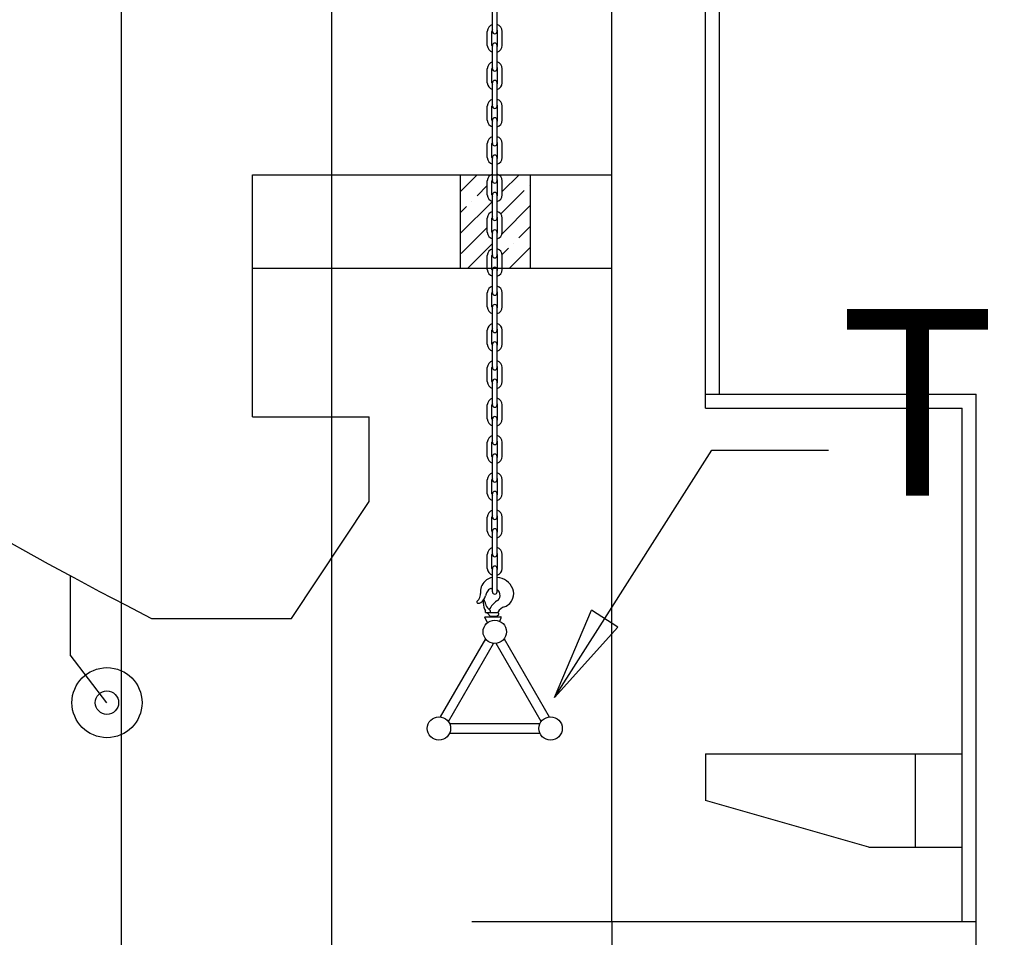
# Model space of a CAD drawing. Header units: millimetres. Extents: x 0 to 84100, y 0 to 59400.
# Tile 96 of 113: x 29889 to 30943, y 47822 to 48804. Entities that reach past the tile are written whole.
import ezdxf

# ---------------------------------------------------------------- set-up
doc = ezdxf.new("R2010")
doc.units = ezdxf.units.MM
for name, color, linetype in [('9', 8, 'Continuous'), ('건축', 8, 'Continuous'), ('마감벽', 8, 'Continuous'), ('무대멀티박스', 7, 'Continuous')]:
    doc.layers.add(name, color=color, linetype=linetype)
doc.styles.add('DALUS', font='GOTHIC.TTF')

# ---------------------------------------------------------------- blocks, each defined once
blk = doc.blocks.new('_Closed')
at = {"color": 0, "linetype": 'ByBlock', "lineweight": -2}
for p, q in [((-1, 0.167), (0, 0)), ((-1, 0.167), (-1, -0.167)), ((0, 0), (-1, -0.167)), ((0, 0), (-1, 0))]:
    blk.add_line(p, q, dxfattribs=at)

msp = doc.modelspace()

# ---------------------------------------------------------------- hatches: boundary and pattern name
h = msp.add_hatch()
h.set_pattern_fill('ANSI35', color=8, scale=5, style=0)
h.set_pattern_definition([(45, (-11138.497, 29841.24), (-22.45064, 22.45064), []), (45, (-11116.047, 29841.24), (-22.45064, 22.45064), [39.6875, -7.9375, 0, -7.9375])])
h.paths.add_polyline_path([(30389.377, 48551.751, -0.33718817), (30394.877, 48558.98), (30394.877, 48569.523, -0.33718817), (30389.377, 48576.751), (30389.377, 48591.751, -0.33718817), (30394.877, 48598.98), (30394.877, 48609.523, -0.33718817), (30389.377, 48616.751), (30389.377, 48631.751, -0.26941397), (30393.162, 48638.267), (30360.377, 48638.267), (30360.377, 48538.267), (30389.377, 48538.267)])
h.paths.add_polyline_path([(30435.377, 48638.267), (30401.591, 48638.267, -0.26941397), (30405.377, 48631.751), (30405.377, 48616.751, -0.33718817), (30399.877, 48609.523), (30399.877, 48598.98, -0.33718817), (30405.377, 48591.751), (30405.377, 48576.751, -0.33718817), (30399.877, 48569.523), (30399.877, 48558.98, -0.33718817), (30405.377, 48551.751), (30405.377, 48538.267), (30435.377, 48538.267)])

# ---------------------------------------------------------------- linework, layer by layer
at = {"color": 7}
for p, q in [((29997.877, 47607.213), (29997.877, 50488.267)), ((30222.877, 47607.213), (30222.877, 50488.267)), ((30389.377, 48616.751), (30389.377, 48631.751)), ((30394.377, 48616.751), (30394.377, 48631.751)), ((30397.377, 48629.251), (30397.377, 48629.251)), ((30400.377, 48616.751), (30400.377, 48631.751)), ((30405.377, 48616.751), (30405.377, 48631.751)), ((30394.877, 48591.751), (30394.877, 48616.751)), ((30397.377, 48619.251), (30397.377, 48619.251)), ((30399.877, 48591.751), (30399.877, 48616.751)), ((30389.377, 48576.751), (30389.377, 48591.751)), ((30394.377, 48576.751), (30394.377, 48591.751)), ((30397.377, 48589.251), (30397.377, 48589.251)), ((30400.377, 48576.751), (30400.377, 48591.751)), ((30405.377, 48576.751), (30405.377, 48591.751)), ((30394.877, 48551.751), (30394.877, 48576.751)), ((30397.377, 48579.251), (30397.377, 48579.251)), ((30399.877, 48551.751), (30399.877, 48576.751)), ((30389.377, 48536.751), (30389.377, 48551.751)), ((30394.377, 48536.751), (30394.377, 48551.751)), ((30397.377, 48549.251), (30397.377, 48549.251)), ((30397.377, 48549.251), (30397.377, 48549.251)), ((30400.377, 48536.751), (30400.377, 48551.751)), ((30405.377, 48536.751), (30405.377, 48551.751)), ((30394.877, 48511.751), (30394.877, 48536.751)), ((30397.377, 48539.251), (30397.377, 48539.251)), ((30399.877, 48511.751), (30399.877, 48536.751)), ((30389.377, 48496.751), (30389.377, 48511.751)), ((30394.377, 48496.751), (30394.377, 48511.751)), ((30400.377, 48496.751), (30400.377, 48511.751)), ((30405.377, 48496.751), (30405.377, 48511.751)), ((30397.377, 48509.251), (30397.377, 48509.251)), ((30394.877, 48471.751), (30394.877, 48496.751)), ((30397.377, 48499.251), (30397.377, 48499.251)), ((30399.877, 48471.751), (30399.877, 48496.751)), ((30389.377, 48456.751), (30389.377, 48471.751)), ((30394.377, 48456.751), (30394.377, 48471.751)), ((30397.377, 48469.251), (30397.377, 48469.251)), ((30397.377, 48469.251), (30397.377, 48469.251)), ((30397.377, 48469.251), (30397.377, 48469.251)), ((30400.377, 48456.751), (30400.377, 48471.751)), ((30405.377, 48456.751), (30405.377, 48471.751)), ((30397.377, 48459.251), (30397.377, 48459.251)), ((30394.877, 48431.751), (30394.877, 48456.751)), ((30399.877, 48431.751), (30399.877, 48456.751)), ((30389.377, 48416.751), (30389.377, 48431.751)), ((30394.377, 48416.751), (30394.377, 48431.751)), ((30397.377, 48429.251), (30397.377, 48429.251)), ((30400.377, 48416.751), (30400.377, 48431.751)), ((30405.377, 48416.751), (30405.377, 48431.751)), ((30394.877, 48391.751), (30394.877, 48416.751)), ((30397.377, 48419.251), (30397.377, 48419.251)), ((30397.377, 48419.251), (30397.377, 48419.251)), ((30399.877, 48391.751), (30399.877, 48416.751)), ((30389.377, 48376.751), (30389.377, 48391.751)), ((30394.377, 48376.751), (30394.377, 48391.751)), ((30397.377, 48389.251), (30397.377, 48389.251)), ((30400.377, 48376.751), (30400.377, 48391.751)), ((30405.377, 48376.751), (30405.377, 48391.751)), ((30394.877, 48351.751), (30394.877, 48376.751)), ((30397.377, 48379.251), (30397.377, 48379.251)), ((30399.877, 48351.751), (30399.877, 48376.751)), ((30389.377, 48336.751), (30389.377, 48351.751)), ((30394.377, 48336.751), (30394.377, 48351.751)), ((30397.377, 48349.251), (30397.377, 48349.251)), ((30397.377, 48349.251), (30397.377, 48349.251)), ((30397.377, 48349.251), (30397.377, 48349.251)), ((30400.377, 48336.751), (30400.377, 48351.751)), ((30405.377, 48336.751), (30405.377, 48351.751)), ((30394.877, 48311.751), (30394.877, 48336.751)), ((30397.377, 48339.251), (30397.377, 48339.251)), ((30399.877, 48311.751), (30399.877, 48336.751)), ((30389.377, 48296.751), (30389.377, 48311.751)), ((30394.377, 48296.751), (30394.377, 48311.751)), ((30400.377, 48296.751), (30400.377, 48311.751)), ((30405.377, 48296.751), (30405.377, 48311.751)), ((30397.377, 48309.251), (30397.377, 48309.251)), ((30397.377, 48309.251), (30397.377, 48309.251)), ((30394.877, 48271.751), (30394.877, 48296.751)), ((30397.377, 48299.251), (30397.377, 48299.251)), ((30399.877, 48271.751), (30399.877, 48296.751)), ((30389.377, 48256.751), (30389.377, 48271.751)), ((30394.377, 48256.751), (30394.377, 48271.751)), ((30397.377, 48269.251), (30397.377, 48269.251)), ((30397.377, 48269.251), (30397.377, 48269.251)), ((30397.377, 48269.251), (30397.377, 48269.251)), ((30400.377, 48256.751), (30400.377, 48271.751)), ((30405.377, 48256.751), (30405.377, 48271.751)), ((30397.377, 48259.251), (30397.377, 48259.251)), ((30394.877, 48231.751), (30394.877, 48256.751)), ((30399.877, 48231.751), (30399.877, 48256.751)), ((30389.377, 48216.751), (30389.377, 48231.751)), ((30394.377, 48216.751), (30394.377, 48231.751)), ((30397.377, 48229.251), (30397.377, 48229.251)), ((30400.377, 48216.751), (30400.377, 48231.751)), ((30405.377, 48216.751), (30405.377, 48231.751)), ((30394.877, 48191.751), (30394.877, 48216.751)), ((30399.877, 48191.751), (30399.877, 48216.751)), ((30393.655, 48195.427), (30394.877, 48195.427)), ((30397.377, 48189.251), (30397.377, 48189.251)), ((30389.419, 48158.557), (30386.616, 48164.632)), ((30386.9, 48165.075), (30403.981, 48165.075)), ((30387.554, 48169.479), (30389.112, 48169.514)), ((30389.112, 48169.514), (30389.643, 48169.211)), ((30400.834, 48169.211), (30389.283, 48169.211)), ((30392.617, 48165.784), (30389.507, 48168.737)), ((30392.617, 48165.784), (30399.751, 48165.784)), ((30392.617, 48165.075), (30392.617, 48165.784)), ((30392.971, 48169.211), (30392.723, 48171.319)), ((30399.751, 48165.784), (30401.556, 48167.498)), ((30399.751, 48165.075), (30399.751, 48165.784)), ((30400.834, 48169.211), (30400.834, 48170.31)), ((30401.556, 48168.309), (30400.834, 48169.211)), ((30401.556, 48167.498), (30401.556, 48168.309)), ((30402.821, 48160.17), (30404.294, 48163.872)), ((30404.294, 48163.872), (30404.294, 48164.763)), ((30387.319, 48141.496), (30339.024, 48057.839)), ((30407.435, 48141.496), (30455.729, 48057.839)), ((30347.685, 48052.84), (30395.979, 48136.496)), ((30447.069, 48052.84), (30398.774, 48136.496)), ((30445.67, 48050.418), (30349.083, 48050.418)), ((30349.083, 48040.418), (30445.67, 48040.418))]:
    msp.add_line(p, q, dxfattribs=at)
at = {"color": 8}
for p, q in [((30394.877, 48791.751), (30394.877, 48816.751)), ((30399.877, 48791.751), (30399.877, 48816.751)), ((30389.377, 48776.751), (30389.377, 48791.751)), ((30394.377, 48776.751), (30394.377, 48791.751)), ((30397.377, 48789.251), (30397.377, 48789.251)), ((30400.377, 48776.751), (30400.377, 48791.751)), ((30405.377, 48776.751), (30405.377, 48791.751)), ((30394.877, 48751.751), (30394.877, 48776.751)), ((30397.377, 48779.251), (30397.377, 48779.251)), ((30399.877, 48751.751), (30399.877, 48776.751)), ((30389.377, 48736.751), (30389.377, 48751.751)), ((30394.377, 48736.751), (30394.377, 48751.751)), ((30397.377, 48749.251), (30397.377, 48749.251)), ((30400.377, 48736.751), (30400.377, 48751.751)), ((30405.377, 48736.751), (30405.377, 48751.751)), ((30394.877, 48711.751), (30394.877, 48736.751)), ((30397.377, 48739.251), (30397.377, 48739.251)), ((30399.877, 48711.751), (30399.877, 48736.751)), ((30389.377, 48696.751), (30389.377, 48711.751)), ((30394.377, 48696.751), (30394.377, 48711.751)), ((30400.377, 48696.751), (30400.377, 48711.751)), ((30405.377, 48696.751), (30405.377, 48711.751)), ((30397.377, 48709.251), (30397.377, 48709.251)), ((30394.877, 48671.751), (30394.877, 48696.751)), ((30397.377, 48699.251), (30397.377, 48699.251)), ((30399.877, 48671.751), (30399.877, 48696.751)), ((30389.377, 48656.751), (30389.377, 48671.751)), ((30394.377, 48656.751), (30394.377, 48671.751)), ((30397.377, 48669.251), (30397.377, 48669.251)), ((30400.377, 48656.751), (30400.377, 48671.751)), ((30405.377, 48656.751), (30405.377, 48671.751)), ((30397.377, 48659.251), (30397.377, 48659.251)), ((30394.877, 48631.751), (30394.877, 48656.751)), ((30399.877, 48631.751), (30399.877, 48656.751)), ((30360.377, 48638.267), (30360.377, 48538.267)), ((30435.377, 48638.267), (30435.377, 48538.267)), ((30179.934, 48163.267), (30262.877, 48288.267)), ((29942.877, 48208.981), (29942.877, 48124.156)), ((29982.213, 48073.014), (29942.877, 48124.156)), ((30522.877, 47838.267), (30522.877, 41708.267))]:
    msp.add_line(p, q, dxfattribs=at)
at = {"color": 5}
msp.add_lwpolyline([(30515.146, 48162.986), (30629.778, 48343.306), (30754.758, 48343.306)], dxfattribs=at)
at = {"color": 7}
for centre in [(30397.377, 48148.918), (30337.627, 48045.418), (30457.127, 48045.418)]:
    msp.add_circle(centre, 12.5, dxfattribs=at)
at = {"color": 8}
for radius in [37.5, 12.5]:
    msp.add_circle((29982.213, 48073.014), radius, dxfattribs=at)
for centre, radius, start, end in [((32160.885, 52327.571), 4677.857, 194.476968, 242.900427), ((30396.877, 48791.751), 7.5, 105.46601, 180), ((30397.877, 48791.751), 7.5, 0, 74.53399), ((30396.877, 48791.751), 2.5, 143.130102, 180), ((30397.377, 48791.751), 2.5, 180, 270), ((30397.377, 48791.751), 2.5, 270, 0), ((30397.877, 48791.751), 2.5, 0, 36.869898), ((30396.877, 48776.751), 7.5, 180, 254.53399), ((30396.877, 48776.751), 2.5, 180, 216.869898), ((30397.377, 48776.751), 2.5, 90, 180), ((30397.377, 48776.751), 2.5, 0, 90), ((30397.877, 48776.751), 7.5, 285.46601, 0), ((30397.877, 48776.751), 2.5, 323.130102, 0), ((30396.877, 48751.751), 7.5, 105.46601, 180), ((30396.877, 48751.751), 2.5, 143.130102, 180), ((30397.877, 48751.751), 7.5, 0, 74.53399), ((30397.877, 48751.751), 2.5, 0, 36.869898), ((30397.377, 48751.751), 2.5, 180, 270), ((30397.377, 48751.751), 2.5, 270, 0), ((30396.877, 48736.751), 7.5, 180, 254.53399), ((30396.877, 48736.751), 2.5, 180, 216.869898), ((30397.377, 48736.751), 2.5, 90, 180), ((30397.377, 48736.751), 2.5, 0, 90), ((30397.877, 48736.751), 2.5, 323.130102, 0), ((30397.877, 48736.751), 7.5, 285.46601, 0), ((30396.877, 48711.751), 7.5, 105.46601, 180), ((30396.877, 48711.751), 2.5, 143.130102, 180), ((30397.377, 48711.751), 2.5, 180, 270), ((30397.377, 48711.751), 2.5, 270, 0), ((30397.877, 48711.751), 7.5, 0, 74.53399), ((30397.877, 48711.751), 2.5, 0, 36.869898), ((30396.877, 48696.751), 7.5, 180, 254.53399), ((30396.877, 48696.751), 2.5, 180, 216.869898), ((30397.377, 48696.751), 2.5, 90, 180), ((30397.377, 48696.751), 2.5, 0, 90), ((30397.877, 48696.751), 7.5, 285.46601, 0), ((30397.877, 48696.751), 2.5, 323.130102, 0), ((30396.877, 48671.751), 7.5, 105.46601, 180), ((30397.877, 48671.751), 7.5, 0, 74.53399), ((30396.877, 48671.751), 2.5, 143.130102, 180), ((30397.377, 48671.751), 2.5, 180, 270), ((30397.377, 48671.751), 2.5, 270, 0), ((30397.877, 48671.751), 2.5, 0, 36.869898), ((30397.377, 48656.751), 2.5, 90, 180), ((30397.377, 48656.751), 2.5, 0, 90), ((30396.877, 48656.751), 7.5, 180, 254.53399), ((30396.877, 48656.751), 2.5, 180, 216.869898), ((30397.877, 48656.751), 2.5, 323.130102, 0), ((30397.877, 48656.751), 7.5, 285.46601, 0)]:
    msp.add_arc(centre, radius, start, end, dxfattribs=at)
at = {"color": 7}
for centre, radius, start, end in [((30396.877, 48631.751), 7.5, 105.46601, 180), ((30397.877, 48631.751), 7.5, 0, 74.53399), ((30396.877, 48631.751), 2.5, 143.130102, 180), ((30397.377, 48631.751), 2.5, 180, 270), ((30397.377, 48631.751), 2.5, 270, 0), ((30397.877, 48631.751), 2.5, 0, 36.869898), ((30396.877, 48616.751), 7.5, 180, 254.53399), ((30396.877, 48616.751), 2.5, 180, 216.869898), ((30397.377, 48616.751), 2.5, 90, 180), ((30397.377, 48616.751), 2.5, 0, 90), ((30397.877, 48616.751), 7.5, 285.46601, 0), ((30397.877, 48616.751), 2.5, 323.130102, 0), ((30396.877, 48591.751), 7.5, 105.46601, 180), ((30397.877, 48591.751), 7.5, 0, 74.53399), ((30396.877, 48591.751), 2.5, 143.130102, 180), ((30397.377, 48591.751), 2.5, 180, 270), ((30397.377, 48591.751), 2.5, 270, 0), ((30397.877, 48591.751), 2.5, 0, 36.869898), ((30396.877, 48576.751), 7.5, 180, 254.53399), ((30396.877, 48576.751), 2.5, 180, 216.869898), ((30397.377, 48576.751), 2.5, 90, 180), ((30397.377, 48576.751), 2.5, 0, 90), ((30397.877, 48576.751), 2.5, 323.130102, 0), ((30397.877, 48576.751), 7.5, 285.46601, 0), ((30396.877, 48551.751), 7.5, 105.46601, 180), ((30396.877, 48551.751), 2.5, 143.130102, 180), ((30397.877, 48551.751), 7.5, 0, 74.53399), ((30397.877, 48551.751), 2.5, 0, 36.869898), ((30397.377, 48551.751), 2.5, 180, 270), ((30397.377, 48551.751), 2.5, 180, 270), ((30397.377, 48551.751), 2.5, 270, 0), ((30397.377, 48551.751), 2.5, 270, 0), ((30396.877, 48536.751), 7.5, 180, 254.53399), ((30396.877, 48536.751), 2.5, 180, 216.869898), ((30397.377, 48536.751), 2.5, 90, 180), ((30397.377, 48536.751), 2.5, 0, 90), ((30397.877, 48536.751), 2.5, 323.130102, 0), ((30397.877, 48536.751), 7.5, 285.46601, 0), ((30396.877, 48511.751), 7.5, 105.46601, 180), ((30396.877, 48511.751), 2.5, 143.130102, 180), ((30397.377, 48511.751), 2.5, 180, 270), ((30397.377, 48511.751), 2.5, 270, 0), ((30397.877, 48511.751), 7.5, 0, 74.53399), ((30397.877, 48511.751), 2.5, 0, 36.869898), ((30396.877, 48496.751), 7.5, 180, 254.53399), ((30396.877, 48496.751), 2.5, 180, 216.869898), ((30396.877, 48496.751), 2.5, 180, 216.869898), ((30397.377, 48496.751), 2.5, 90, 180), ((30397.377, 48496.751), 2.5, 0, 90), ((30397.877, 48496.751), 2.5, 323.130102, 0), ((30397.877, 48496.751), 7.5, 285.46601, 0), ((30397.877, 48496.751), 2.5, 323.130102, 0), ((30396.877, 48471.751), 7.5, 105.46601, 180), ((30397.877, 48471.751), 7.5, 0, 74.53399), ((30396.877, 48471.751), 2.5, 143.130102, 180), ((30397.377, 48471.751), 2.5, 180, 270), ((30397.377, 48471.751), 2.5, 180, 270), ((30397.377, 48471.751), 2.5, 180, 270), ((30397.377, 48471.751), 2.5, 270, 0), ((30397.377, 48471.751), 2.5, 270, 0), ((30397.377, 48471.751), 2.5, 270, 0), ((30397.877, 48471.751), 2.5, 0, 36.869898), ((30397.377, 48456.751), 2.5, 90, 180), ((30397.377, 48456.751), 2.5, 0, 90), ((30396.877, 48456.751), 7.5, 180, 254.53399), ((30396.877, 48456.751), 2.5, 180, 216.869898), ((30397.877, 48456.751), 7.5, 285.46601, 0), ((30397.877, 48456.751), 2.5, 323.130102, 0), ((30396.877, 48431.751), 7.5, 105.46601, 180), ((30397.877, 48431.751), 7.5, 0, 74.53399), ((30396.877, 48431.751), 2.5, 143.130102, 180), ((30397.377, 48431.751), 2.5, 180, 270), ((30397.377, 48431.751), 2.5, 270, 0), ((30397.877, 48431.751), 2.5, 0, 36.869898), ((30396.877, 48416.751), 7.5, 180, 254.53399), ((30396.877, 48416.751), 7.5, 180, 254.53399), ((30396.877, 48416.751), 2.5, 180, 216.869898), ((30396.877, 48416.751), 2.5, 180, 216.869898), ((30396.877, 48416.751), 2.5, 180, 216.869898), ((30397.377, 48416.751), 2.5, 90, 180), ((30397.377, 48416.751), 2.5, 90, 180), ((30397.377, 48416.751), 2.5, 0, 90), ((30397.377, 48416.751), 2.5, 0, 90), ((30397.877, 48416.751), 7.5, 285.46601, 0), ((30397.877, 48416.751), 2.5, 323.130102, 0), ((30397.877, 48416.751), 2.5, 323.130102, 0), ((30397.877, 48416.751), 7.5, 285.46601, 0), ((30397.877, 48416.751), 2.5, 323.130102, 0), ((30396.877, 48391.751), 7.5, 105.46601, 180), ((30397.877, 48391.751), 7.5, 0, 74.53399), ((30396.877, 48391.751), 2.5, 143.130102, 180), ((30397.377, 48391.751), 2.5, 180, 270), ((30397.377, 48391.751), 2.5, 270, 0), ((30397.877, 48391.751), 2.5, 0, 36.869898), ((30396.877, 48376.751), 7.5, 180, 254.53399), ((30396.877, 48376.751), 2.5, 180, 216.869898), ((30396.877, 48376.751), 2.5, 180, 216.869898), ((30397.377, 48376.751), 2.5, 90, 180), ((30397.377, 48376.751), 2.5, 0, 90), ((30397.877, 48376.751), 2.5, 323.130102, 0), ((30397.877, 48376.751), 7.5, 285.46601, 0), ((30397.877, 48376.751), 2.5, 323.130102, 0), ((30396.877, 48351.751), 7.5, 105.46601, 180), ((30396.877, 48351.751), 2.5, 143.130102, 180), ((30397.877, 48351.751), 7.5, 0, 74.53399), ((30397.877, 48351.751), 2.5, 0, 36.869898), ((30397.377, 48351.751), 2.5, 180, 270), ((30397.377, 48351.751), 2.5, 180, 270), ((30397.377, 48351.751), 2.5, 180, 270), ((30397.377, 48351.751), 2.5, 270, 0), ((30397.377, 48351.751), 2.5, 270, 0), ((30397.377, 48351.751), 2.5, 270, 0), ((30396.877, 48336.751), 7.5, 180, 254.53399), ((30396.877, 48336.751), 2.5, 180, 216.869898), ((30397.377, 48336.751), 2.5, 90, 180), ((30397.377, 48336.751), 2.5, 0, 90), ((30397.877, 48336.751), 2.5, 323.130102, 0), ((30397.877, 48336.751), 7.5, 285.46601, 0), ((30396.877, 48311.751), 7.5, 105.46601, 180), ((30396.877, 48311.751), 2.5, 143.130102, 180), ((30396.877, 48311.751), 2.5, 143.130102, 180), ((30397.377, 48311.751), 2.5, 180, 270), ((30397.377, 48311.751), 2.5, 180, 270), ((30397.377, 48311.751), 2.5, 270, 0), ((30397.377, 48311.751), 2.5, 270, 0), ((30397.877, 48311.751), 7.5, 0, 74.53399), ((30397.877, 48311.751), 2.5, 0, 36.869898), ((30397.877, 48311.751), 2.5, 0, 36.869898), ((30396.877, 48296.751), 7.5, 180, 254.53399), ((30396.877, 48296.751), 2.5, 180, 216.869898), ((30396.877, 48296.751), 2.5, 180, 216.869898), ((30397.377, 48296.751), 2.5, 90, 180), ((30397.377, 48296.751), 2.5, 0, 90), ((30397.877, 48296.751), 2.5, 323.130102, 0), ((30397.877, 48296.751), 7.5, 285.46601, 0), ((30397.877, 48296.751), 2.5, 323.130102, 0), ((30396.877, 48271.751), 7.5, 105.46601, 180), ((30397.877, 48271.751), 7.5, 0, 74.53399), ((30396.877, 48271.751), 2.5, 143.130102, 180), ((30397.377, 48271.751), 2.5, 180, 270), ((30397.377, 48271.751), 2.5, 180, 270), ((30397.377, 48271.751), 2.5, 180, 270), ((30397.377, 48271.751), 2.5, 270, 0), ((30397.377, 48271.751), 2.5, 270, 0), ((30397.377, 48271.751), 2.5, 270, 0), ((30397.877, 48271.751), 2.5, 0, 36.869898), ((30397.377, 48256.751), 2.5, 90, 180), ((30397.377, 48256.751), 2.5, 0, 90), ((30396.877, 48256.751), 7.5, 180, 254.53399), ((30396.877, 48256.751), 2.5, 180, 216.869898), ((30397.877, 48256.751), 7.5, 285.46601, 0), ((30397.877, 48256.751), 2.5, 323.130102, 0), ((30396.877, 48231.751), 7.5, 105.46601, 180), ((30397.877, 48231.751), 7.5, 0, 74.53399), ((30396.877, 48231.751), 2.5, 143.130102, 180), ((30397.377, 48231.751), 2.5, 180, 270), ((30397.377, 48231.751), 2.5, 270, 0), ((30397.877, 48231.751), 2.5, 0, 36.869898), ((30396.877, 48216.751), 7.5, 180, 254.53399), ((30396.877, 48216.751), 2.5, 180, 216.869898), ((30397.377, 48216.751), 2.5, 90, 180), ((30397.377, 48216.751), 2.5, 0, 90), ((30397.877, 48216.751), 2.5, 323.130102, 0), ((30397.877, 48216.751), 7.5, 285.46601, 0), ((30397.258, 48192.885), 14.414, 99.510771, 136.138518), ((30398.737, 48188.025), 19.176, 21.198886, 86.592076), ((30397.892, 48191.343), 15.953, 133.724097, 184.631958), ((30396.232, 48187.886), 8.073, 113.319497, 152.26195), ((30393.655, 48193.865), 1.562, 90, 113.319497), ((30395.711, 48189.345), 6.523, 48.067734, 50.313791), ((30394.389, 48187.586), 8.718, 359.574097, 49.334961), ((30404.208, 48189.594), 13.518, 339.083105, 23.385337), ((30372.276, 48189.068), 9.702, 310.227805, 330.456241), ((30371.966, 48189.243), 10.058, 330.456241, 4.631958), ((30375.962, 48190.064), 11.825, 304.338612, 346.5947), ((30405.459, 48183.034), 18.498, 152.26195, 166.5947), ((30397.377, 48191.751), 2.5, 180, 270), ((30397.377, 48191.751), 2.5, 270, 0), ((30396.729, 48187.568), 6.378, 296.899518, 359.574097), ((30401.955, 48190.455), 15.93, 292.103797, 339.083105), ((30379.275, 48180.794), 1.135, 130.227805, 254.172905), ((30380.16, 48183.919), 4.383, 254.172905, 304.338612), ((30388.955, 48180.45), 4.187, 152.820743, 188.910059), ((30417.46, 48184.919), 33.041, 188.910059, 204.576793), ((30385.811, 48182.064), 0.653, 31.564458, 152.820743), ((30384.636, 48181.295), 2.057, 25.552475, 33.784111), ((30374.689, 48176.539), 13.082, 9.570764, 25.552475), ((30396.247, 48180.174), 8.779, 189.570764, 229.35367), ((30377.17, 48157.953), 20.506, 40.6744, 49.35367), ((30411.706, 48163.189), 22.262, 122.899227, 155.008794), ((30411.575, 48163.513), 12.71, 106.572569, 147.673956), ((30386.9, 48164.763), 0.312, 90, 204.764097), ((30382.262, 48169.892), 5.308, 355.527528, 14.004358), ((30389.416, 48168.641), 0.132, 46.4828, 180), ((30403.981, 48164.763), 0.312, 0, 90)]:
    msp.add_arc(centre, radius, start, end, dxfattribs=at)
at = {"layer": '9', "color": 8, "linetype": 'Continuous'}
msp.add_line((30637.877, 48403.267), (30637.877, 49423.267), dxfattribs=at)
at = {"layer": '건축', "color": 8}
for p, q in [((30522.877, 47838.267), (30522.877, 49613.267)), ((30622.877, 48388.267), (30622.877, 49438.267)), ((30137.877, 48638.267), (30435.377, 48638.267)), ((30137.877, 48379.045), (30137.877, 48638.267)), ((30435.377, 48638.267), (30522.877, 48638.267)), ((30137.877, 48538.267), (30435.377, 48538.267)), ((30435.377, 48538.267), (30522.877, 48538.267)), ((30622.877, 48388.267), (30897.877, 48388.267)), ((30897.877, 47888.267), (30897.877, 48388.267)), ((30137.877, 48379.045), (30262.877, 48379.045)), ((30262.877, 48288.267), (30262.877, 48379.045)), ((30029.942, 48163.267), (30179.934, 48163.267)), ((30622.877, 48018.267), (30622.877, 47968.267)), ((30622.877, 48018.267), (30897.877, 48018.267)), ((30847.877, 47918.267), (30847.877, 48018.267)), ((30897.877, 47838.267), (30897.877, 48018.267)), ((30797.877, 47918.267), (30622.877, 47968.267)), ((30797.877, 47918.267), (30897.877, 47918.267)), ((30912.877, 47838.267), (30372.877, 47838.267))]:
    msp.add_line(p, q, dxfattribs=at)
at = {"layer": '마감벽', "color": 8}
for p in [(30622.877, 48403.267), (30912.877, 47673.267)]:
    msp.add_line(p, (30912.877, 48403.267), dxfattribs=at)

# ---------------------------------------------------------------- block references
at = {"color": 5, "xscale": 100, "yscale": 100, "zscale": 100, "rotation": 237.5551608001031}
msp.add_blockref('_Closed', (30461.497, 48078.596), dxfattribs=at)

# ---------------------------------------------------------------- texts
at = {"layer": '무대멀티박스', "color": 5, "linetype": 'Continuous', "style": 'DALUS'}
msp.add_text('TRUSS', height=200, dxfattribs=at).set_placement((30768.341, 48294.564))

doc.saveas('drawing.dxf')
